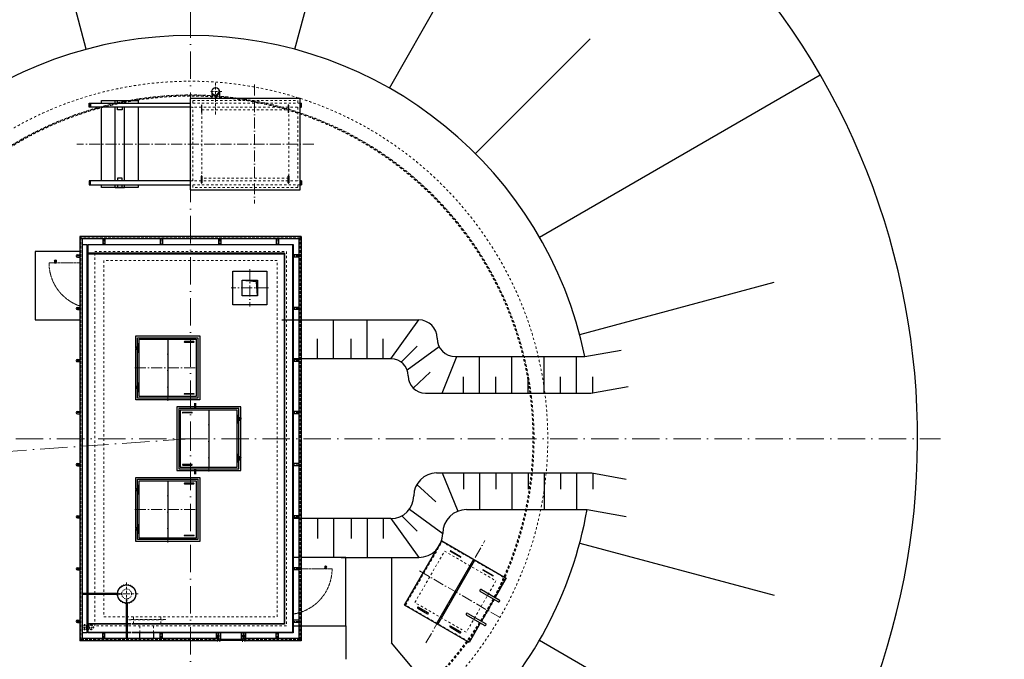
# Model space of a CAD drawing. Header units: millimetres. Extents: x 40256 to 138809, y -76860 to 38764.
# Tile 11 of 18: x 53684 to 75252, y 9423 to 23425. Entities that reach past the tile are written whole.
import ezdxf

# ---------------------------------------------------------------- set-up
doc = ezdxf.new("R2010")
doc.units = ezdxf.units.MM
for name, pattern in [('ACAD_ISO10W100', [18, 12, -3, 0, -3]), ('JIS_02_1.0', [2, 1, -1]), ('MITTE2', [28.575, 19.05, -3.175, 3.175, -3.175])]:
    doc.linetypes.add(name, pattern=pattern)
doc.layers.add('Bemaßung', color=7, linetype='Continuous', lineweight=9)
doc.layers.add('Beschriftung', color=7, linetype='Continuous', lineweight=9)
doc.dimstyles.new('DIN', dxfattribs={"dimtxt": 2.5, "dimasz": 2.5, "dimexe": 1.25, "dimexo": 0.625, "dimtad": 1, "dimtih": 1, "dimdec": 4, "dimdsep": 46, "dimlunit": 6, "dimtxsty": 'Standard', "dimcen": 2.5, "dimadec": 0, "dimazin": 0, "dimtfac": 1, "dimtdec": 4, "dimtmove": 0, "dimatfit": 3, "dimfxl": 0, "dimtvp": 1, "dimtolj": 1, "dimtzin": 0, "dimarcsym": 0})

# ---------------------------------------------------------------- blocks, each defined once
blk = doc.blocks.new('_Oblique')
at = {"color": 0, "linetype": 'ByBlock', "lineweight": -2}
blk.add_line((-0.5, -0.5), (0.5, 0.5), dxfattribs=at)
blk = doc.blocks.new('*D59')
at = {"layer": 'Bemaßung', "color": 0, "lineweight": -2, "transparency": 16777216}
for p, q in [((57426, 35253), (57426, 36448)), ((57426, 36323), (64926, 36323)), ((64926, 35253), (64926, 36448))]:
    blk.add_line(p, q, dxfattribs=at)
at = {"layer": 'DEFPOINTS', "color": 0, "transparency": 16777216}
for p in [(64926, 36323), (57426, 14253), (64926, 14253)]:
    blk.add_point(p, dxfattribs=at)
at = {"layer": 'Bemaßung', "color": 0, "lineweight": -2, "transparency": 16777216, "xscale": 500, "yscale": 500, "zscale": 500, "rotation": 180}
blk.add_blockref('_Oblique', (57426, 36323), dxfattribs=at)
at = {"layer": 'Bemaßung', "color": 0, "lineweight": -2, "transparency": 16777216, "xscale": 500, "yscale": 500, "zscale": 500}
blk.add_blockref('_Oblique', (64926, 36323), dxfattribs=at)
at = {"layer": 'Bemaßung', "color": 0, "transparency": 16777216, "insert": (61176, 36773), "char_height": 500, "attachment_point": 5}
blk.add_mtext('\\A1;d / 2', dxfattribs=at)
blk = doc.blocks.new('*D60')
at = {"layer": 'Bemaßung', "color": 0, "lineweight": -2, "transparency": 16777216}
for p, q in [((64926, 35253), (64926, 36448)), ((103447, 36323), (64926, 36323)), ((103447, 35253), (103447, 36448))]:
    blk.add_line(p, q, dxfattribs=at)
at = {"layer": 'DEFPOINTS', "color": 0, "transparency": 16777216}
for p in [(64926, 36323), (64926, 14253), (103447, 14253)]:
    blk.add_point(p, dxfattribs=at)
at = {"layer": 'Bemaßung', "color": 0, "lineweight": -2, "transparency": 16777216, "xscale": 500, "yscale": 500, "zscale": 500, "rotation": 180}
blk.add_blockref('_Oblique', (64926, 36323), dxfattribs=at)
at = {"layer": 'Bemaßung', "color": 0, "lineweight": -2, "transparency": 16777216, "xscale": 500, "yscale": 500, "zscale": 500}
blk.add_blockref('_Oblique', (103447, 36323), dxfattribs=at)
at = {"layer": 'Bemaßung', "color": 0, "transparency": 16777216, "char_height": 500, "attachment_point": 5}
for s, insert in [('\\A1;MINIMUM / TANK DIAMETER (d)', (84186, 36773)), ('\\A1;MINIMUM / TANKDURCHMESSER (d)', (84186, 35873))]:
    blk.add_mtext(s, dxfattribs=dict(at, insert=insert))

msp = doc.modelspace()

# ---------------------------------------------------------------- hatches: boundary and pattern name
msp.add_hatch(color=256).paths.add_polyline_path([(58896.17325, 17722.8526), (58556.17325, 17722.8526), (58868.82018, 17695.49954), (58896.17325, 17382.8526)])
at = {"layer": 'Beschriftung'}
for points in [[(57976.17325, 21768.7026), (57976.17325, 21782.29526, -0.1800703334), (57916.67021, 21793.34956, 0.1989123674)], [(57976.17325, 21768.7026, 0.4142135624), (58060.32325, 21852.8526), (58046.73058, 21852.8526, -0.316340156), (57976.17325, 21782.29526)], [(58046.73058, 21852.8526), (58060.32325, 21852.8526, 0.1989123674), (58035.67628, 21912.35563, -0.1800703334)]]:
    msp.add_hatch(color=256, dxfattribs=at).paths.add_polyline_path(points)

# ---------------------------------------------------------------- linework, layer by layer
at = {"linetype": 'ACAD_ISO10W100', "lineweight": 18, "ltscale": 50}
for p, q in [((57426.17325, -2174.21198), (57426.17325, 30679.91718)), ((57426.17325, 14517.64612), (57426.17325, 13988.05908)), ((40999.10867, 14252.8526), (73853.23783, 14252.8526)), ((57426.17325, 14252.8526), (47610.34061, 13566.46272))]:
    msp.add_line(p, q, dxfattribs=at)
for p, q in [((61786.94199, 21925.16131), (65296.3427, 28099.57853)), ((55142.09517, 22777.14802), (54223.02039, 26207.18181)), ((59710.25132, 22777.14802), (60629.32611, 26207.18181)), ((63666.39059, 20493.06994), (66177.3496, 23004.02896)), ((65068.84744, 18665.3526), (71219.41578, 22216.38489)), ((57892.02325, 21852.8526), (57892.02325, 21702.8526)), ((58060.32325, 21852.8526), (58060.32325, 21702.8526)), ((55206.17325, 21507.67124), (55206.17325, 21597.67124)), ((55206.17325, 21597.67124), (57416.17325, 21597.67124)), ((55216.17325, 21507.67124), (55216.17325, 21597.67124)), ((55776.17325, 21597.67124), (55776.17325, 21652.8526)), ((55776.17325, 21652.8526), (55976.17325, 21652.8526)), ((55976.17325, 21597.67124), (55976.17325, 21652.8526)), ((59826.17325, 21597.67124), (59856.17325, 21597.67124)), ((59846.17325, 21507.67124), (59846.17325, 21597.67124)), ((59856.17325, 21507.67124), (59856.17325, 21597.67124)), ((57416.17325, 21507.67124), (55206.17325, 21507.67124)), ((55776.17325, 19898.03396), (55776.17325, 21507.67124)), ((55976.17325, 19898.03396), (55976.17325, 21507.67124)), ((57665.17325, 21552.8526), (57665.17325, 21402.8526)), ((57677.17325, 21402.8526), (57677.17325, 21552.8526)), ((59565.17325, 21552.8526), (59565.17325, 21402.8526)), ((59577.17325, 21402.8526), (59577.17325, 21552.8526)), ((59856.17325, 21507.67124), (59826.17325, 21507.67124)), ((55206.17325, 19898.03396), (55206.17325, 19808.03396)), ((57416.17325, 19898.03396), (55206.17325, 19898.03396)), ((55216.17325, 19898.03396), (55216.17325, 19808.03396)), ((57665.17325, 19852.8526), (57665.17325, 20002.8526)), ((57677.17325, 20002.8526), (57677.17325, 19852.8526)), ((59565.17325, 19852.8526), (59565.17325, 20002.8526)), ((59577.17325, 20002.8526), (59577.17325, 19852.8526)), ((59856.17325, 19898.03396), (59826.17325, 19898.03396)), ((59846.17325, 19898.03396), (59846.17325, 19808.03396)), ((59856.17325, 19898.03396), (59856.17325, 19808.03396)), ((55206.17325, 19808.03396), (57416.17325, 19808.03396)), ((55776.17325, 19752.8526), (55776.17325, 19808.03396)), ((55776.17325, 19752.8526), (55976.17325, 19752.8526)), ((55976.17325, 19752.8526), (55976.17325, 19808.03396)), ((59826.17325, 19808.03396), (59856.17325, 19808.03396)), ((59850.32325, 18677.0026), (55002.02325, 18677.0026)), ((55002.02325, 18677.0026), (55002.02325, 9828.7026)), ((55050.32325, 18628.7026), (55002.02325, 18677.0026)), ((59802.02325, 18628.7026), (55050.32325, 18628.7026)), ((55050.32325, 18628.7026), (55050.32325, 9877.0026)), ((55502.02325, 18628.7026), (55502.02325, 18502.8526)), ((55550.32325, 18628.7026), (55550.32325, 18502.8526)), ((56762.02325, 18628.7026), (56762.02325, 18502.8526)), ((56810.32325, 18628.7026), (56810.32325, 18502.8526)), ((58042.02325, 18628.7026), (58042.02325, 18502.8526)), ((58090.32325, 18628.7026), (58090.32325, 18502.8526)), ((59302.02325, 18628.7026), (59302.02325, 18502.8526)), ((59350.32325, 18628.7026), (59350.32325, 18502.8526)), ((59802.02325, 18628.7026), (59850.32325, 18677.0026)), ((59802.02325, 18628.7026), (59802.02325, 9877.0026)), ((59850.32325, 18677.0026), (59850.32325, 9828.7026)), ((55002.02325, 18352.8526), (54026.17325, 18352.8526)), ((54026.17325, 18352.8526), (54026.17325, 16852.8526)), ((55154.7091, 18352.8526), (55176.17325, 18352.8526)), ((55176.17325, 18502.8526), (55176.17325, 10865.3526)), ((55176.17325, 18502.8526), (59676.17325, 18502.8526)), ((59666.17325, 18492.8526), (55176.17325, 18492.8526)), ((59666.17325, 10012.8526), (59666.17325, 18492.8526)), ((59676.17325, 18502.8526), (59676.17325, 10002.8526)), ((54948.05635, 18277.0026), (55002.02325, 18277.0026)), ((54948.05635, 18228.7026), (55002.02325, 18228.7026)), ((55154.7091, 18277.0026), (55176.17325, 18277.0026)), ((55154.7091, 18228.7026), (55176.17325, 18228.7026)), ((59486.17325, 18312.8526), (55176.17325, 18312.8526)), ((55176.17325, 18302.8526), (59476.17325, 18302.8526)), ((59476.17325, 18302.8526), (59486.17325, 18312.8526)), ((59476.17325, 18302.8526), (59476.17325, 10202.8526)), ((59486.17325, 18312.8526), (59486.17325, 10192.8526)), ((59802.02325, 18277.0026), (59675.05527, 18277.0026)), ((59802.02325, 18228.7026), (59675.05527, 18228.7026)), ((58556.17325, 17722.8526), (58868.82018, 17695.49954)), ((58896.17325, 17382.8526), (58868.82018, 17695.49954)), ((65950.46866, 16536.93067), (70212.78318, 17679.0144)), ((54948.05635, 17127.0026), (55002.02325, 17127.0026)), ((54948.05635, 17078.7026), (55002.02325, 17078.7026)), ((55154.7091, 17127.0026), (55176.17325, 17127.0026)), ((55154.7091, 17078.7026), (55176.17325, 17078.7026)), ((59802.02325, 17127.0026), (59675.05527, 17127.0026)), ((59802.02325, 17078.7026), (59675.05527, 17078.7026)), ((54026.17325, 16852.8526), (55002.02325, 16852.8526)), ((55154.7091, 16852.8526), (55176.17325, 16852.8526)), ((59426.17325, 16852.8526), (62426.17325, 16852.8526)), ((60557.56158, 16002.8526), (60557.56158, 16852.8526)), ((61295.15455, 16002.8526), (61295.15455, 16852.8526)), ((61817.25087, 16002.8526), (62426.17325, 16852.8526)), ((56926.17325, 16427.8526), (56926.17325, 15177.8526)), ((60203.71622, 16002.8526), (60203.71622, 16440.19666)), ((60941.30918, 16002.8526), (60941.30918, 16440.19666)), ((61648.99992, 16002.8526), (61648.99992, 16440.19666)), ((56226.17325, 16257.8526), (56226.17325, 16247.8526)), ((56296.17325, 16257.8526), (56226.17325, 16257.8526)), ((56226.17325, 16247.8526), (56296.17325, 16247.8526)), ((56226.17325, 16237.8526), (56226.17325, 16227.8526)), ((56301.17325, 16237.8526), (56226.17325, 16237.8526)), ((56226.17325, 16227.8526), (56301.17325, 16227.8526)), ((56226.17325, 16207.8526), (56226.17325, 16217.8526)), ((56226.17325, 16217.8526), (56296.17325, 16217.8526)), ((56296.17325, 16207.8526), (56226.17325, 16207.8526)), ((56236.17325, 16247.8526), (56236.17325, 16257.8526)), ((56236.17325, 16237.8526), (56236.17325, 16227.8526)), ((56236.17325, 16217.8526), (56236.17325, 16207.8526)), ((56247.67325, 16262.8526), (56247.67325, 16257.8526)), ((56274.67325, 16262.8526), (56247.67325, 16262.8526)), ((56247.67325, 16247.8526), (56247.67325, 16237.8526)), ((56247.67325, 16227.8526), (56247.67325, 16217.8526)), ((56247.67325, 16207.8526), (56247.67325, 16202.8526)), ((56247.67325, 16202.8526), (56274.67325, 16202.8526)), ((56274.67325, 16257.8526), (56274.67325, 16262.8526)), ((56274.67325, 16237.8526), (56274.67325, 16247.8526)), ((56274.67325, 16217.8526), (56274.67325, 16227.8526)), ((56274.67325, 16202.8526), (56274.67325, 16207.8526)), ((56286.17325, 16317.8526), (56276.17325, 16317.8526)), ((56286.17325, 16247.8526), (56286.17325, 16257.8526)), ((56286.17325, 16227.8526), (56286.17325, 16237.8526)), ((56286.17325, 16217.8526), (56286.17325, 16207.8526)), ((56296.17325, 16257.8526), (56296.17325, 16247.8526)), ((56296.17325, 16237.8526), (56296.17325, 16227.8526)), ((56296.17325, 16207.8526), (56296.17325, 16217.8526)), ((57496.17325, 16380.8526), (57296.17325, 16380.8526)), ((57296.17325, 16364.8526), (57496.17325, 16364.8526)), ((62041.79397, 15929.74641), (62392.59486, 16277.96577)), ((62170.55421, 15760.82851), (62870.7141, 16270.57807)), ((66066.32438, 16049.63121), (66858.61433, 16189.33331)), ((54948.05635, 15987.0026), (55002.02325, 15987.0026)), ((55154.7091, 15987.0026), (55176.17325, 15987.0026)), ((56286.17325, 16147.8526), (56276.17325, 16147.8526)), ((59802.02325, 15987.0026), (59675.05527, 15987.0026)), ((59802.02325, 16002.8526), (59676.17325, 16002.8526)), ((61818.81274, 16002.8526), (59850.32325, 16002.8526)), ((62939.76219, 15249.63121), (63262.90608, 16049.63121)), ((63229.39463, 16049.63121), (66066.32438, 16049.63121)), ((63756.74905, 15249.63121), (63756.74905, 16049.63121)), ((64465.37806, 15249.63121), (64465.37806, 16049.63121)), ((65174.00706, 15249.63121), (65174.00706, 16049.63121)), ((65882.63607, 15249.63121), (65882.63607, 16049.63121)), ((54948.05635, 15938.7026), (55002.02325, 15938.7026)), ((55154.7091, 15938.7026), (55176.17325, 15938.7026)), ((59802.02325, 15938.7026), (59675.05527, 15938.7026)), ((62305.73015, 15359.93793), (62674.36078, 15705.24586)), ((63402.43454, 15249.63121), (63402.43454, 15604.75795)), ((64111.06355, 15249.63121), (64111.06355, 15604.75795)), ((64819.69256, 15249.63121), (64819.69256, 15604.75795)), ((65528.32157, 15249.63121), (65528.32157, 15604.75795)), ((66236.95058, 15249.63121), (66236.95058, 15604.75795)), ((56226.17325, 15397.8526), (56226.17325, 15387.8526)), ((56296.17325, 15397.8526), (56226.17325, 15397.8526)), ((56226.17325, 15387.8526), (56296.17325, 15387.8526)), ((56226.17325, 15367.8526), (56226.17325, 15377.8526)), ((56226.17325, 15377.8526), (56301.17325, 15377.8526)), ((56301.17325, 15367.8526), (56226.17325, 15367.8526)), ((56226.17325, 15347.8526), (56226.17325, 15357.8526)), ((56226.17325, 15357.8526), (56296.17325, 15357.8526)), ((56296.17325, 15347.8526), (56226.17325, 15347.8526)), ((56236.17325, 15387.8526), (56236.17325, 15397.8526)), ((56236.17325, 15367.8526), (56236.17325, 15377.8526)), ((56236.17325, 15357.8526), (56236.17325, 15347.8526)), ((56247.67325, 15397.8526), (56247.67325, 15402.8526)), ((56247.67325, 15402.8526), (56274.67325, 15402.8526)), ((56247.67325, 15377.8526), (56247.67325, 15387.8526)), ((56247.67325, 15357.8526), (56247.67325, 15367.8526)), ((56247.67325, 15342.8526), (56247.67325, 15347.8526)), ((56274.67325, 15342.8526), (56247.67325, 15342.8526)), ((56274.67325, 15402.8526), (56274.67325, 15397.8526)), ((56274.67325, 15387.8526), (56274.67325, 15377.8526)), ((56274.67325, 15367.8526), (56274.67325, 15357.8526)), ((56274.67325, 15347.8526), (56274.67325, 15342.8526)), ((56286.17325, 15457.8526), (56276.17325, 15457.8526)), ((56286.17325, 15387.8526), (56286.17325, 15397.8526)), ((56286.17325, 15377.8526), (56286.17325, 15367.8526)), ((56286.17325, 15357.8526), (56286.17325, 15347.8526)), ((56296.17325, 15397.8526), (56296.17325, 15387.8526)), ((56296.17325, 15367.8526), (56296.17325, 15377.8526)), ((56296.17325, 15347.8526), (56296.17325, 15357.8526)), ((66194.69977, 15249.63121), (67016.04407, 15394.45637)), ((56286.17325, 15287.8526), (56276.17325, 15287.8526)), ((57296.17325, 15240.8526), (57496.17325, 15240.8526)), ((57496.17325, 15224.8526), (57296.17325, 15224.8526)), ((62572.03413, 15249.63121), (66194.69977, 15249.63121)), ((54948.05635, 14847.0026), (55002.02325, 14847.0026)), ((54948.05635, 14798.7026), (55002.02325, 14798.7026)), ((55154.7091, 14847.0026), (55176.17325, 14847.0026)), ((55154.7091, 14798.7026), (55176.17325, 14798.7026)), ((57256.17325, 14830.8526), (57456.17325, 14830.8526)), ((57456.17325, 14814.8526), (57256.17325, 14814.8526)), ((57826.17325, 14877.8526), (57826.17325, 13627.8526)), ((58451.17325, 14687.8526), (58526.17325, 14687.8526)), ((58526.17325, 14677.8526), (58451.17325, 14677.8526)), ((58456.17325, 14707.8526), (58526.17325, 14707.8526)), ((58456.17325, 14707.8526), (58456.17325, 14697.8526)), ((58526.17325, 14697.8526), (58456.17325, 14697.8526)), ((58456.17325, 14687.8526), (58456.17325, 14677.8526)), ((58526.17325, 14667.8526), (58456.17325, 14667.8526)), ((58456.17325, 14657.8526), (58456.17325, 14667.8526)), ((58466.17325, 14767.8526), (58476.17325, 14767.8526)), ((58466.17325, 14697.8526), (58466.17325, 14707.8526)), ((58466.17325, 14677.8526), (58466.17325, 14687.8526)), ((58466.17325, 14667.8526), (58466.17325, 14657.8526)), ((58477.67325, 14707.8526), (58477.67325, 14712.8526)), ((58477.67325, 14712.8526), (58504.67325, 14712.8526)), ((58477.67325, 14687.8526), (58477.67325, 14697.8526)), ((58477.67325, 14667.8526), (58477.67325, 14677.8526)), ((58504.67325, 14712.8526), (58504.67325, 14707.8526)), ((58504.67325, 14697.8526), (58504.67325, 14687.8526)), ((58504.67325, 14677.8526), (58504.67325, 14667.8526)), ((58516.17325, 14697.8526), (58516.17325, 14707.8526)), ((58516.17325, 14687.8526), (58516.17325, 14677.8526)), ((58516.17325, 14667.8526), (58516.17325, 14657.8526)), ((58526.17325, 14707.8526), (58526.17325, 14697.8526)), ((58526.17325, 14687.8526), (58526.17325, 14677.8526)), ((58526.17325, 14657.8526), (58526.17325, 14667.8526)), ((59802.02325, 14847.0026), (59675.05527, 14847.0026)), ((59802.02325, 14798.7026), (59675.05527, 14798.7026)), ((58456.17325, 14657.8526), (58526.17325, 14657.8526)), ((58466.17325, 14597.8526), (58476.17325, 14597.8526)), ((58477.67325, 14652.8526), (58477.67325, 14657.8526)), ((58504.67325, 14652.8526), (58477.67325, 14652.8526)), ((58504.67325, 14657.8526), (58504.67325, 14652.8526)), ((58526.17325, 13827.8526), (58451.17325, 13827.8526)), ((58451.17325, 13817.8526), (58526.17325, 13817.8526)), ((58456.17325, 13847.8526), (58526.17325, 13847.8526)), ((58456.17325, 13847.8526), (58456.17325, 13837.8526)), ((58526.17325, 13837.8526), (58456.17325, 13837.8526)), ((58456.17325, 13817.8526), (58456.17325, 13827.8526)), ((58526.17325, 13807.8526), (58456.17325, 13807.8526)), ((58456.17325, 13797.8526), (58456.17325, 13807.8526)), ((58466.17325, 13907.8526), (58476.17325, 13907.8526)), ((58466.17325, 13837.8526), (58466.17325, 13847.8526)), ((58466.17325, 13827.8526), (58466.17325, 13817.8526)), ((58466.17325, 13807.8526), (58466.17325, 13797.8526)), ((58504.67325, 13852.8526), (58477.67325, 13852.8526)), ((58477.67325, 13852.8526), (58477.67325, 13847.8526)), ((58477.67325, 13837.8526), (58477.67325, 13827.8526)), ((58477.67325, 13817.8526), (58477.67325, 13807.8526)), ((58504.67325, 13847.8526), (58504.67325, 13852.8526)), ((58504.67325, 13827.8526), (58504.67325, 13837.8526)), ((58504.67325, 13807.8526), (58504.67325, 13817.8526)), ((58516.17325, 13837.8526), (58516.17325, 13847.8526)), ((58516.17325, 13817.8526), (58516.17325, 13827.8526)), ((58516.17325, 13807.8526), (58516.17325, 13797.8526)), ((58526.17325, 13847.8526), (58526.17325, 13837.8526)), ((58526.17325, 13817.8526), (58526.17325, 13827.8526)), ((58526.17325, 13797.8526), (58526.17325, 13807.8526)), ((54948.05635, 13707.0026), (55002.02325, 13707.0026)), ((54948.05635, 13658.7026), (55002.02325, 13658.7026)), ((55154.7091, 13707.0026), (55176.17325, 13707.0026)), ((55154.7091, 13658.7026), (55176.17325, 13658.7026)), ((57456.17325, 13690.8526), (57256.17325, 13690.8526)), ((57256.17325, 13674.8526), (57456.17325, 13674.8526)), ((58456.17325, 13797.8526), (58526.17325, 13797.8526)), ((58466.17325, 13737.8526), (58476.17325, 13737.8526)), ((58477.67325, 13797.8526), (58477.67325, 13792.8526)), ((58477.67325, 13792.8526), (58504.67325, 13792.8526)), ((58504.67325, 13792.8526), (58504.67325, 13797.8526)), ((59802.02325, 13707.0026), (59675.05527, 13707.0026)), ((59802.02325, 13658.7026), (59675.05527, 13658.7026)), ((62815.74218, 13501.34391), (66219.11699, 13501.34391)), ((62939.76219, 13501.34391), (63278.31895, 12663.18663)), ((63402.43454, 13501.34391), (63402.43454, 13146.21717)), ((63756.74905, 13501.34391), (63756.74905, 12701.34391)), ((64111.06355, 13501.34391), (64111.06355, 13146.21717)), ((64465.37806, 13501.34391), (64465.37806, 12701.34391)), ((64819.69256, 13501.34391), (64819.69256, 13146.21717)), ((65174.00706, 13501.34391), (65174.00706, 12701.34391)), ((65528.32157, 13501.34391), (65528.32157, 13146.21717)), ((65882.63607, 13501.34391), (65882.63607, 12701.34391)), ((66219.11699, 13501.34391), (66971.17294, 13368.73615)), ((66236.95058, 13501.34391), (66236.95058, 13146.21717)), ((56226.17325, 13157.8526), (56226.17325, 13147.8526)), ((56296.17325, 13157.8526), (56226.17325, 13157.8526)), ((56236.17325, 13147.8526), (56236.17325, 13157.8526)), ((56247.67325, 13162.8526), (56247.67325, 13157.8526)), ((56274.67325, 13162.8526), (56247.67325, 13162.8526)), ((56274.67325, 13157.8526), (56274.67325, 13162.8526)), ((56286.17325, 13217.8526), (56276.17325, 13217.8526)), ((56286.17325, 13147.8526), (56286.17325, 13157.8526)), ((56296.17325, 13157.8526), (56296.17325, 13147.8526)), ((56926.17325, 13327.8526), (56926.17325, 12077.8526)), ((57496.17325, 13280.8526), (57296.17325, 13280.8526)), ((57296.17325, 13264.8526), (57496.17325, 13264.8526)), ((62382.75629, 13250.63284), (62797.89107, 12872.314)), ((56226.17325, 13147.8526), (56296.17325, 13147.8526)), ((56226.17325, 13137.8526), (56226.17325, 13127.8526)), ((56301.17325, 13137.8526), (56226.17325, 13137.8526)), ((56226.17325, 13127.8526), (56301.17325, 13127.8526)), ((56226.17325, 13107.8526), (56226.17325, 13117.8526)), ((56226.17325, 13117.8526), (56296.17325, 13117.8526)), ((56296.17325, 13107.8526), (56226.17325, 13107.8526)), ((56236.17325, 13137.8526), (56236.17325, 13127.8526)), ((56236.17325, 13117.8526), (56236.17325, 13107.8526)), ((56247.67325, 13147.8526), (56247.67325, 13137.8526)), ((56247.67325, 13127.8526), (56247.67325, 13117.8526)), ((56247.67325, 13107.8526), (56247.67325, 13102.8526)), ((56247.67325, 13102.8526), (56274.67325, 13102.8526)), ((56274.67325, 13137.8526), (56274.67325, 13147.8526)), ((56274.67325, 13117.8526), (56274.67325, 13127.8526)), ((56274.67325, 13102.8526), (56274.67325, 13107.8526)), ((56286.17325, 13047.8526), (56276.17325, 13047.8526)), ((56286.17325, 13127.8526), (56286.17325, 13137.8526)), ((56286.17325, 13117.8526), (56286.17325, 13107.8526)), ((56296.17325, 13137.8526), (56296.17325, 13127.8526)), ((56296.17325, 13107.8526), (56296.17325, 13117.8526)), ((54948.05635, 12567.0026), (55002.02325, 12567.0026)), ((54948.05635, 12518.7026), (55002.02325, 12518.7026)), ((55154.7091, 12567.0026), (55176.17325, 12567.0026)), ((55154.7091, 12518.7026), (55176.17325, 12518.7026)), ((59802.02325, 12567.0026), (59675.05527, 12567.0026)), ((59802.02325, 12518.7026), (59675.05527, 12518.7026)), ((62054.83855, 12563.0102), (62392.59486, 12227.73943)), ((62220.86007, 12708.25164), (62950.4189, 12177.09825)), ((63474.66456, 12701.34391), (66113.71869, 12701.34391)), ((66113.71869, 12701.34391), (66971.17294, 12550.15159)), ((56226.17325, 12297.8526), (56226.17325, 12287.8526)), ((56296.17325, 12297.8526), (56226.17325, 12297.8526)), ((56236.17325, 12287.8526), (56236.17325, 12297.8526)), ((56247.67325, 12297.8526), (56247.67325, 12302.8526)), ((56247.67325, 12302.8526), (56274.67325, 12302.8526)), ((56274.67325, 12302.8526), (56274.67325, 12297.8526)), ((56286.17325, 12357.8526), (56276.17325, 12357.8526)), ((56286.17325, 12287.8526), (56286.17325, 12297.8526)), ((56296.17325, 12297.8526), (56296.17325, 12287.8526)), ((59802.02325, 12502.8526), (59676.17325, 12502.8526)), ((61817.25087, 12502.8526), (59850.32325, 12502.8526)), ((60203.71622, 12502.8526), (60203.71622, 12065.50854)), ((60557.56158, 12502.8526), (60557.56158, 11652.8526)), ((60941.30918, 12502.8526), (60941.30918, 12065.50854)), ((61295.15455, 12502.8526), (61295.15455, 11652.8526)), ((61648.99992, 12502.8526), (61648.99992, 12065.50854)), ((61817.25087, 12502.8526), (62426.17325, 11652.8526)), ((56226.17325, 12287.8526), (56296.17325, 12287.8526)), ((56226.17325, 12267.8526), (56226.17325, 12277.8526)), ((56226.17325, 12277.8526), (56301.17325, 12277.8526)), ((56301.17325, 12267.8526), (56226.17325, 12267.8526)), ((56226.17325, 12247.8526), (56226.17325, 12257.8526)), ((56226.17325, 12257.8526), (56296.17325, 12257.8526)), ((56296.17325, 12247.8526), (56226.17325, 12247.8526)), ((56236.17325, 12267.8526), (56236.17325, 12277.8526)), ((56236.17325, 12257.8526), (56236.17325, 12247.8526)), ((56247.67325, 12277.8526), (56247.67325, 12287.8526)), ((56247.67325, 12257.8526), (56247.67325, 12267.8526)), ((56247.67325, 12242.8526), (56247.67325, 12247.8526)), ((56274.67325, 12242.8526), (56247.67325, 12242.8526)), ((56274.67325, 12287.8526), (56274.67325, 12277.8526)), ((56274.67325, 12267.8526), (56274.67325, 12257.8526)), ((56274.67325, 12247.8526), (56274.67325, 12242.8526)), ((56286.17325, 12187.8526), (56276.17325, 12187.8526)), ((56286.17325, 12277.8526), (56286.17325, 12267.8526)), ((56286.17325, 12257.8526), (56286.17325, 12247.8526)), ((56296.17325, 12267.8526), (56296.17325, 12277.8526)), ((56296.17325, 12247.8526), (56296.17325, 12257.8526)), ((57296.17325, 12140.8526), (57496.17325, 12140.8526)), ((57496.17325, 12124.8526), (57296.17325, 12124.8526)), ((62115.23275, 10604.5419), (62930.23275, 12016.1633)), ((62930.23275, 12016.1633), (64341.85416, 11201.1633)), ((65950.46866, 11968.77453), (70212.78318, 10826.69079)), ((59802.02325, 11652.8526), (59676.17325, 11652.8526)), ((60826.17325, 11652.8526), (59850.32325, 11652.8526)), ((60726.17325, 11652.8526), (62426.17325, 11652.8526)), ((60826.17325, 10152.8526), (60826.17325, 11652.8526)), ((61826.17325, 11652.8526), (61826.17325, 9786.99871)), ((63336.22621, 11659.36461), (63119.71986, 11784.36461)), ((63125.71986, 11794.75692), (63342.22621, 11669.75692)), ((62816.28031, 10199.7919), (63631.28031, 11611.4133)), ((62842.26107, 10184.7919), (63657.26107, 11596.4133)), ((54948.05635, 11427.0026), (55002.02325, 11427.0026)), ((54948.05635, 11378.7026), (55002.02325, 11378.7026)), ((55154.7091, 11427.0026), (55176.17325, 11427.0026)), ((55154.7091, 11378.7026), (55176.17325, 11378.7026)), ((59802.02325, 11427.0026), (59675.05527, 11427.0026)), ((59802.02325, 11378.7026), (59675.05527, 11378.7026)), ((64046.36704, 11249.36461), (63829.86069, 11374.36461)), ((63835.86069, 11384.75692), (64052.36704, 11259.75692)), ((64341.85416, 11201.1633), (64096.42916, 10776.07473)), ((55826.56425, 10865.3526), (55050.084, 10865.3526)), ((55826.56425, 10840.3526), (55050.084, 10840.3526)), ((55176.17325, 10840.3526), (55176.17325, 10002.8526)), ((64163.21182, 10681.74571), (63773.50039, 10906.74571)), ((63797.65039, 10948.57473), (64187.36182, 10723.57473)), ((56015.03116, 10653.16321), (56015.03116, 9877.0026)), ((56040.03116, 10653.33328), (56040.03116, 9877.0026)), ((63526.85416, 9789.5419), (62115.23275, 10604.5419)), ((64072.27916, 10734.24571), (63796.42916, 10256.45949)), ((60826.17325, 10152.8526), (60826.17325, 10536.87044)), ((62401.71986, 10540.75213), (62618.22621, 10415.75213)), ((62630.22621, 10436.53674), (62413.71986, 10561.53674)), ((63863.21182, 10162.13046), (63473.50039, 10387.13046)), ((63497.65039, 10428.95949), (63887.36182, 10203.95949)), ((54948.05635, 10277.0026), (55002.02325, 10277.0026)), ((54948.05635, 10228.7026), (55002.02325, 10228.7026)), ((55154.7091, 10277.0026), (55176.17325, 10277.0026)), ((55154.7091, 10228.7026), (55176.17325, 10228.7026)), ((55154.7091, 10176.24955), (55176.17325, 10176.24955)), ((56115.03116, 10202.8526), (55176.17325, 10202.8526)), ((56115.03116, 10192.8526), (55176.17325, 10192.8526)), ((59476.17325, 10202.8526), (56140.03116, 10202.8526)), ((59486.17325, 10192.8526), (56140.03116, 10192.8526)), ((59476.17325, 10202.8526), (59486.17325, 10192.8526)), ((59802.02325, 10277.0026), (59675.05527, 10277.0026)), ((59802.02325, 10228.7026), (59675.05527, 10228.7026)), ((59676.17325, 10152.8526), (59802.02325, 10152.8526)), ((59850.32325, 10152.8526), (60826.17325, 10152.8526)), ((60826.17325, 10152.8526), (60826.17325, 9423.02847)), ((63340.36704, 10026.53674), (63123.86069, 10151.53674)), ((63772.27916, 10214.63046), (63526.85416, 9789.5419)), ((55154.7091, 10076.24955), (55176.17325, 10076.24955)), ((56115.03116, 10012.8526), (55176.17325, 10012.8526)), ((56115.03116, 10002.8526), (55176.17325, 10002.8526)), ((55502.02325, 9877.0026), (55502.02325, 10002.8526)), ((55550.32325, 9877.0026), (55550.32325, 10002.8526)), ((59666.17325, 10012.8526), (56140.03116, 10012.8526)), ((59676.17325, 10002.8526), (56140.03116, 10002.8526)), ((56762.02325, 9877.0026), (56762.02325, 10002.8526)), ((56810.32325, 9877.0026), (56810.32325, 10002.8526)), ((57992.02325, 9877.0026), (57992.02325, 10003.21011)), ((58040.32325, 9853.21011), (58040.32325, 10003.21011)), ((58042.02325, 9852.8526), (58042.02325, 10002.8526)), ((58090.32325, 9852.8526), (58090.32325, 10002.8526)), ((58542.02325, 9852.8526), (58542.02325, 10002.8526)), ((58590.32325, 9852.8526), (58590.32325, 10002.8526)), ((58592.02325, 9853.21011), (58592.02325, 10003.21011)), ((58640.32325, 9877.0026), (58640.32325, 10003.21011)), ((59302.02325, 9877.0026), (59302.02325, 10002.8526)), ((59350.32325, 9877.0026), (59350.32325, 10002.8526)), ((59676.17325, 10002.8526), (59666.17325, 10012.8526)), ((63111.86069, 10130.75213), (63328.36704, 10005.75213)), ((55050.32325, 9877.0026), (55002.02325, 9828.7026)), ((58016.17325, 9828.7026), (55002.02325, 9828.7026)), ((58016.17334, 9877.0026), (55050.32325, 9877.0026)), ((58086.00405, 9838.71046), (58546.34245, 9838.71046)), ((58090.32325, 9866.99473), (58542.02325, 9866.99473)), ((58090.32325, 9852.8526), (58542.02325, 9852.8526)), ((59802.02325, 9877.0026), (58616.17325, 9877.0026)), ((59850.32325, 9828.7026), (58616.17325, 9828.7026)), ((59802.02325, 9877.0026), (59850.32325, 9828.7026)), ((62828.72984, 8592.19828), (61826.17325, 9786.99871)), ((65068.84744, 9840.3526), (71219.41578, 6289.32031))]:
    msp.add_line(p, q)
at = {"linetype": 'ACAD_ISO10W100', "lineweight": 18, "ltscale": 5}
for p, q in [((57976.17325, 21352.8526), (57976.17325, 22052.8526)), ((58110.32325, 21852.8526), (57842.02325, 21852.8526)), ((59826.17325, 18652.8526), (55026.17325, 18652.8526)), ((55026.17325, 9852.8526), (55026.17325, 18652.8526)), ((55526.17325, 18628.7026), (55526.17325, 18502.8526)), ((56786.17325, 18628.7026), (56786.17325, 18502.8526)), ((58066.17325, 18628.7026), (58066.17325, 18502.8526)), ((59326.17325, 18628.7026), (59326.17325, 18502.8526)), ((59826.17325, 9852.8526), (59826.17325, 18652.8526)), ((55002.02325, 18252.8526), (54911.50783, 18252.8526)), ((55154.7091, 18252.8526), (55176.17325, 18252.8526)), ((59802.02325, 18252.8526), (59675.05527, 18252.8526)), ((55002.02325, 17102.8526), (54911.50783, 17102.8526)), ((55154.7091, 17102.8526), (55176.17325, 17102.8526)), ((59802.02325, 17102.8526), (59675.05527, 17102.8526)), ((55002.02325, 15962.8526), (54911.50783, 15962.8526)), ((55154.7091, 15962.8526), (55176.17325, 15962.8526)), ((59802.02325, 15962.8526), (59675.05527, 15962.8526)), ((55002.02325, 14822.8526), (54911.50783, 14822.8526)), ((55154.7091, 14822.8526), (55176.17325, 14822.8526)), ((59802.02325, 14822.8526), (59675.05527, 14822.8526)), ((55002.02325, 13682.8526), (54911.50783, 13682.8526)), ((55154.7091, 13682.8526), (55176.17325, 13682.8526)), ((59802.02325, 13682.8526), (59675.05527, 13682.8526)), ((55002.02325, 12542.8526), (54911.50783, 12542.8526)), ((55154.7091, 12542.8526), (55176.17325, 12542.8526)), ((59802.02325, 12542.8526), (59675.05527, 12542.8526)), ((55002.02325, 11402.8526), (54911.50783, 11402.8526)), ((55154.7091, 11402.8526), (55176.17325, 11402.8526)), ((59802.02325, 11402.8526), (59675.05527, 11402.8526)), ((56026.17325, 11102.8526), (56026.17325, 9877.0026)), ((56276.17325, 10852.8526), (55050.084, 10852.8526)), ((55002.02325, 10252.8526), (54911.50783, 10252.8526)), ((55154.7091, 10252.8526), (55176.17325, 10252.8526)), ((59802.02325, 10252.8526), (59675.05527, 10252.8526)), ((55526.17325, 9877.0026), (55526.17325, 10002.8526)), ((56786.17325, 9877.0026), (56786.17325, 10002.8526)), ((58016.17325, 9809.06011), (58016.17325, 10003.21011)), ((58066.17325, 9808.7026), (58066.17325, 10002.8526)), ((58566.17325, 9808.7026), (58566.17325, 10002.8526)), ((58616.17325, 9809.06011), (58616.17325, 10003.21011)), ((59326.17325, 9877.0026), (59326.17325, 10002.8526)), ((55026.17325, 9852.8526), (58042.02325, 9852.8526)), ((58090.32325, 9852.8526), (58110.32325, 9852.8526)), ((58522.02325, 9852.8526), (58542.02325, 9852.8526)), ((58590.32325, 9852.8526), (59826.17325, 9852.8526))]:
    msp.add_line(p, q, dxfattribs=at)
at = {"linetype": 'ACAD_ISO10W100', "lineweight": 18, "ltscale": 20}
for p, q in [((58826.17325, 22002.8526), (58826.17325, 19402.8526)), ((60126.17325, 20702.8526), (54936.17325, 20702.8526)), ((58726.17325, 17962.8526), (58726.17325, 17142.8526)), ((59136.17325, 17552.8526), (58316.17325, 17552.8526)), ((56926.17325, 15082.8526), (56926.17325, 16522.8526)), ((56206.17325, 15802.8526), (57646.17325, 15802.8526)), ((57826.17325, 13532.8526), (57826.17325, 14972.8526)), ((56926.17325, 11982.8526), (56926.17325, 13422.8526)), ((56206.17325, 12702.8526), (57646.17325, 12702.8526)), ((62581.63497, 9782.37424), (63875.45194, 12023.33096)), ((62442.28176, 11356.801), (64194.16178, 10345.3526))]:
    msp.add_line(p, q, dxfattribs=at)
at = {"linetype": 'JIS_02_1.0', "lineweight": 18, "ltscale": 50}
for p, q in [((59826.17325, 21597.67124), (57416.17325, 21597.67124)), ((57476.17325, 21652.8526), (59776.17325, 21652.8526)), ((57476.17325, 21597.67124), (57476.17325, 21652.8526)), ((59776.17325, 21652.8526), (59776.17325, 21597.67124)), ((57416.17325, 21507.67124), (59826.17325, 21507.67124)), ((57476.17325, 19898.03396), (57476.17325, 21507.67124)), ((57676.17325, 21452.8526), (59576.17325, 21452.8526)), ((57676.17325, 19952.8526), (57676.17325, 21452.8526)), ((59576.17325, 21452.8526), (59576.17325, 19952.8526)), ((59776.17325, 21507.67124), (59776.17325, 19898.03396)), ((57416.17325, 19898.03396), (59826.17325, 19898.03396)), ((59576.17325, 19952.8526), (57676.17325, 19952.8526)), ((59826.17325, 19808.03396), (57416.17325, 19808.03396)), ((57476.17325, 19752.8526), (57476.17325, 19808.03396)), ((59776.17325, 19752.8526), (57476.17325, 19752.8526)), ((59776.17325, 19808.03396), (59776.17325, 19752.8526)), ((55326.17325, 10865.3526), (55326.17325, 18352.8526)), ((55326.17325, 18352.8526), (59526.17325, 18352.8526)), ((59526.17325, 18352.8526), (59526.17325, 10152.8526)), ((62135.72313, 10610.03228), (62935.72313, 11995.67292)), ((62935.72313, 11995.67292), (64321.36378, 11195.67292)), ((62340.62694, 10664.93609), (62990.62694, 11790.76911)), ((62990.62694, 11790.76911), (64116.45996, 11140.76911)), ((64116.45996, 11140.76911), (63466.45996, 10014.93609)), ((64321.36378, 11195.67292), (64083.43878, 10783.57473)), ((55326.17325, 10152.8526), (55326.17325, 10840.3526)), ((63521.36378, 9810.03228), (62135.72313, 10610.03228)), ((63466.45996, 10014.93609), (62340.62694, 10664.93609)), ((64059.28878, 10741.74571), (63783.43878, 10263.95949)), ((56115.03116, 10152.8526), (55326.17325, 10152.8526)), ((59526.17325, 10152.8526), (56140.03116, 10152.8526)), ((56176.17325, 10352.8526), (56176.17325, 10152.8526)), ((56318.36787, 10002.8526), (56318.36787, 10152.8526)), ((56618.36787, 10002.8526), (56618.36787, 10152.8526)), ((56776.17325, 10352.8526), (56776.17325, 10152.8526)), ((63759.28878, 10222.13046), (63521.36378, 9810.03228))]:
    msp.add_line(p, q, dxfattribs=at)
at = {"linetype": 'MITTE2', "lineweight": 9, "ltscale": 3}
for p, q in [((55002.02325, 18102.8526), (54326.17325, 18102.8526)), ((55154.7091, 18102.8526), (55176.17325, 18102.8526)), ((59850.32325, 11402.8526), (60526.17325, 11402.8526))]:
    msp.add_line(p, q, dxfattribs=at)
at = {"linetype": 'ACAD_ISO10W100', "lineweight": 50, "ltscale": 50}
for p, q in [((57527.65135, 15027.8526), (57527.65135, 14925.3526)), ((57527.65135, 13477.8526), (57527.65135, 13580.3526))]:
    msp.add_line(p, q, dxfattribs=at)
at = {"linetype": 'JIS_02_1.0', "lineweight": 18, "ltscale": 20}
for p, q in [((55826.56425, 10865.3526), (55919.85555, 10865.3526)), ((55826.56425, 10840.3526), (55919.85555, 10840.3526)), ((56015.03116, 10653.16321), (56015.03116, 10746.38403)), ((56040.03116, 10653.33328), (56040.03116, 10746.70336))]:
    msp.add_line(p, q, dxfattribs=at)
at = {"linetype": 'JIS_02_1.0', "lineweight": 9, "ltscale": 25}
for p, q in [((55100.13676, 10176.24955), (55154.7091, 10176.24955)), ((55176.17325, 10176.24955), (55250.00529, 10176.24955)), ((55154.7091, 10076.24955), (55100.13676, 10076.24955)), ((55250.00529, 10076.24955), (55176.17325, 10076.24955))]:
    msp.add_line(p, q, dxfattribs=at)
at = {"linetype": 'ACAD_ISO10W100', "lineweight": 9, "ltscale": 5}
for p, q in [((55100.59168, 10063.14717), (55100.59168, 10189.35193)), ((55250.00529, 10063.14717), (55250.00529, 10189.35193)), ((55313.10766, 10126.24955), (55050.32325, 10126.24955))]:
    msp.add_line(p, q, dxfattribs=at)
for points in [[(55216.17325, 21592.67124), (55236.17325, 21592.67124), (55236.17325, 21512.67124), (55216.17325, 21512.67124)], [(55476.17325, 21597.67124), (55476.17325, 21652.8526), (56276.17325, 21652.8526), (56276.17325, 21597.67124)], [(55826.17325, 21597.67124), (55826.17325, 21652.67124), (55926.17325, 21652.67124), (55926.17325, 21597.67124)], [(59846.17325, 21592.67124), (59826.17325, 21592.67124), (59826.17325, 21512.67124), (59846.17325, 21512.67124)], [(55476.17325, 19898.03396), (55476.17325, 21507.67124)], [(55926.17325, 21507.67124), (55926.17325, 21452.67124), (55826.17325, 21452.67124), (55826.17325, 21507.67124)], [(56276.17325, 21507.67124), (56276.17325, 19898.03396)], [(55216.17325, 19813.03396), (55236.17325, 19813.03396), (55236.17325, 19893.03396), (55216.17325, 19893.03396)], [(55926.17325, 19898.03396), (55926.17325, 19953.03396), (55826.17325, 19953.03396), (55826.17325, 19898.03396)], [(59846.17325, 19813.03396), (59826.17325, 19813.03396), (59826.17325, 19893.03396), (59846.17325, 19893.03396)], [(56276.17325, 19808.03396), (56276.17325, 19752.8526), (55476.17325, 19752.8526), (55476.17325, 19808.03396)], [(55826.17325, 19808.03396), (55826.17325, 19753.03396), (55926.17325, 19753.03396), (55926.17325, 19808.03396)], [(55050.084, 18502.8526), (55154.7091, 18502.8526), (55154.7091, 10865.3526)], [(54461.18062, 18132.80231), (54461.18062, 18128.44457), (54473.27719, 18128.44457), (54473.27719, 18132.80231)], [(56226.17325, 16257.8526), (56226.17325, 16502.8526), (57626.17325, 16502.8526), (57626.17325, 15102.8526), (56226.17325, 15102.8526), (56226.17325, 15347.8526)], [(56266.17325, 16262.8526), (56266.17325, 16462.8526), (57586.17325, 16462.8526), (57586.17325, 15142.8526), (56266.17325, 15142.8526), (56266.17325, 15342.8526)], [(56226.17325, 16237.8526), (56226.17325, 16247.8526)], [(56226.17325, 16217.8526), (56226.17325, 16227.8526)], [(56226.17325, 15397.8526), (56226.17325, 16207.8526)], [(56266.17325, 15402.8526), (56266.17325, 16202.8526)], [(56226.17325, 15377.8526), (56226.17325, 15387.8526)], [(56226.17325, 15357.8526), (56226.17325, 15367.8526)], [(58526.17325, 14707.8526), (58526.17325, 14952.8526), (57126.17325, 14952.8526), (57126.17325, 13552.8526), (58526.17325, 13552.8526), (58526.17325, 13797.8526)], [(58486.17325, 14712.8526), (58486.17325, 14912.8526), (57166.17325, 14912.8526), (57166.17325, 13592.8526), (58486.17325, 13592.8526), (58486.17325, 13792.8526)], [(58526.17325, 14687.8526), (58526.17325, 14697.8526)], [(58526.17325, 14667.8526), (58526.17325, 14677.8526)], [(58486.17325, 13852.8526), (58486.17325, 14652.8526)], [(58526.17325, 13847.8526), (58526.17325, 14657.8526)], [(58526.17325, 13827.8526), (58526.17325, 13837.8526)], [(58526.17325, 13807.8526), (58526.17325, 13817.8526)], [(56226.17325, 13157.8526), (56226.17325, 13402.8526), (57626.17325, 13402.8526), (57626.17325, 12002.8526), (56226.17325, 12002.8526), (56226.17325, 12247.8526)], [(56266.17325, 13162.8526), (56266.17325, 13362.8526), (57586.17325, 13362.8526), (57586.17325, 12042.8526), (56266.17325, 12042.8526), (56266.17325, 12242.8526)], [(56226.17325, 13137.8526), (56226.17325, 13147.8526)], [(56226.17325, 13117.8526), (56226.17325, 13127.8526)], [(56226.17325, 12297.8526), (56226.17325, 13107.8526)], [(56266.17325, 12302.8526), (56266.17325, 13102.8526)], [(56226.17325, 12277.8526), (56226.17325, 12287.8526)], [(56226.17325, 12257.8526), (56226.17325, 12267.8526)], [(60379.0693, 11432.80231), (60379.0693, 11428.44457), (60391.16588, 11428.44457), (60391.16588, 11432.80231)], [(55154.7091, 10840.3526), (55154.7091, 10002.8526), (55050.084, 10002.8526)], [(56318.36787, 9877.0026), (56318.36787, 10002.8526)], [(56618.36787, 10002.8526), (56618.36787, 9877.0026)]]:
    msp.add_lwpolyline(points)
for points in [[(59826.17325, 21702.8526), (57416.17325, 21702.8526), (57416.17325, 19702.8526), (59826.17325, 19702.8526)], [(54446.39823, 18128.44457), (54446.39823, 18124.93673), (54488.05957, 18124.93673), (54488.05957, 18128.44457)], [(54449.55183, 18124.93673), (54449.55183, 18102.8526), (54484.90598, 18102.8526), (54484.90598, 18124.93673)], [(58356.17325, 17922.8526), (59096.17325, 17922.8526), (59096.17325, 17182.8526), (58356.17325, 17182.8526)], [(58556.17325, 17722.8526), (58896.17325, 17722.8526), (58896.17325, 17382.8526), (58556.17325, 17382.8526)], [(57551.17325, 15177.8526), (56301.17325, 15177.8526), (56301.17325, 16427.8526), (57551.17325, 16427.8526)], [(56286.17325, 16327.8526), (56276.17325, 16327.8526), (56276.17325, 16257.8526), (56286.17325, 16257.8526)], [(56286.17325, 16137.8526), (56276.17325, 16137.8526), (56276.17325, 16207.8526), (56286.17325, 16207.8526)], [(56286.17325, 15467.8526), (56276.17325, 15467.8526), (56276.17325, 15397.8526), (56286.17325, 15397.8526)], [(56286.17325, 15277.8526), (56276.17325, 15277.8526), (56276.17325, 15347.8526), (56286.17325, 15347.8526)], [(57201.17325, 13627.8526), (58451.17325, 13627.8526), (58451.17325, 14877.8526), (57201.17325, 14877.8526)], [(58466.17325, 14777.8526), (58476.17325, 14777.8526), (58476.17325, 14707.8526), (58466.17325, 14707.8526)], [(58466.17325, 14587.8526), (58476.17325, 14587.8526), (58476.17325, 14657.8526), (58466.17325, 14657.8526)], [(58466.17325, 13917.8526), (58476.17325, 13917.8526), (58476.17325, 13847.8526), (58466.17325, 13847.8526)], [(58466.17325, 13727.8526), (58476.17325, 13727.8526), (58476.17325, 13797.8526), (58466.17325, 13797.8526)], [(56286.17325, 13227.8526), (56276.17325, 13227.8526), (56276.17325, 13157.8526), (56286.17325, 13157.8526)], [(57551.17325, 12077.8526), (56301.17325, 12077.8526), (56301.17325, 13327.8526), (57551.17325, 13327.8526)], [(56286.17325, 13037.8526), (56276.17325, 13037.8526), (56276.17325, 13107.8526), (56286.17325, 13107.8526)], [(56286.17325, 12367.8526), (56276.17325, 12367.8526), (56276.17325, 12297.8526), (56286.17325, 12297.8526)], [(56286.17325, 12177.8526), (56276.17325, 12177.8526), (56276.17325, 12247.8526), (56286.17325, 12247.8526)], [(60405.94826, 11428.44457), (60405.94826, 11424.93673), (60364.28692, 11424.93673), (60364.28692, 11428.44457)], [(60402.79467, 11424.93673), (60402.79467, 11402.8526), (60367.44051, 11402.8526), (60367.44051, 11424.93673)]]:
    msp.add_lwpolyline(points, close=True)
at = {"linetype": 'JIS_02_1.0', "lineweight": 18, "ltscale": 50}
msp.add_lwpolyline([(59326.17325, 10352.8526), (59326.17325, 18152.8526), (55526.17325, 18152.8526), (55526.17325, 10352.8526), (59326.17325, 10352.8526)], dxfattribs=at)
at = {"linetype": 'JIS_02_1.0', "lineweight": 18, "ltscale": 5}
for points in [[(56237.17325, 16237.8526), (56237.17325, 16247.8526)], [(56237.17325, 16217.8526), (56237.17325, 16227.8526)], [(56237.17325, 15377.8526), (56237.17325, 15387.8526)], [(56237.17325, 15357.8526), (56237.17325, 15367.8526)], [(58515.17325, 14687.8526), (58515.17325, 14697.8526)], [(58515.17325, 14667.8526), (58515.17325, 14677.8526)], [(58515.17325, 13827.8526), (58515.17325, 13837.8526)], [(58515.17325, 13807.8526), (58515.17325, 13817.8526)], [(56237.17325, 13137.8526), (56237.17325, 13147.8526)], [(56237.17325, 13117.8526), (56237.17325, 13127.8526)], [(56237.17325, 12277.8526), (56237.17325, 12287.8526)], [(56237.17325, 12257.8526), (56237.17325, 12267.8526)]]:
    msp.add_lwpolyline(points, dxfattribs=at)
at = {"linetype": 'JIS_02_1.0', "lineweight": 18, "ltscale": 50}
msp.add_lwpolyline([(56076.17325, 10297.2432), (56076.17325, 10287.2432), (56876.17325, 10287.2432), (56876.17325, 10297.2432)], close=True, dxfattribs=at)
for centre, radius in [((57976.17325, 21852.8526), 84.15), ((54467.2289, 18149.27524), 17.54819), ((60385.11759, 11449.27524), 17.54819), ((56026.17325, 10852.8526), 200), ((58066.17325, 9852.4977), 24.15261), ((58566.17325, 9852.4977), 24.15261)]:
    msp.add_circle(centre, radius)
at = {"linetype": 'JIS_02_1.0', "lineweight": 18, "ltscale": 25}
msp.add_circle((56026.17325, 10852.8526), 207.05, dxfattribs=at)
at = {"linetype": 'JIS_02_1.0', "lineweight": 18, "ltscale": 20}
msp.add_circle((56026.17325, 10852.8526), 107.05, dxfattribs=at)
at = {"linetype": 'JIS_02_1.0', "lineweight": 9, "ltscale": 25}
msp.add_circle((55250.00529, 10126.24955), 50, dxfattribs=at)
for centre, radius, start, end in [((57426.17325, 14252.8526), 15927.06458, 312.698263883, 307.301736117), ((57426.17325, 14252.8526), 8825, 11.747613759, 168.129831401), ((57671.17325, 21552.8526), 6, 0, 180), ((57671.17325, 21402.8526), 6, 180, 0), ((59571.17325, 21552.8526), 6, 0, 180), ((59571.17325, 21402.8526), 6, 180, 0), ((57671.17325, 20002.8526), 6, 0, 180), ((57671.17325, 19852.8526), 6, 180, 0), ((59571.17325, 20002.8526), 6, 0, 180), ((59571.17325, 19852.8526), 6, 180, 0), ((54948.05635, 18252.8526), 24.15, 90, 270), ((54948.05635, 17102.8526), 24.15, 90, 270), ((62426.17325, 16451.24191), 401.61069, 0, 90), ((63229.39463, 16451.24191), 401.61069, 180, 270), ((57296.17325, 16372.8526), 8, 90, 270), ((57496.17325, 16372.8526), 8, 270, 90), ((54948.05635, 15962.8526), 24.15, 90, 270), ((61818.81274, 15626.24191), 376.61069, 0, 90), ((62572.03413, 15626.24191), 376.61069, 180, 270), ((57296.17325, 15232.8526), 8, 90, 270), ((57496.17325, 15232.8526), 8, 270, 90), ((54948.05635, 14822.8526), 24.15, 90, 270), ((57256.17325, 14822.8526), 8, 90, 270), ((57456.17325, 14822.8526), 8, 270, 90), ((54948.05635, 13682.8526), 24.15, 90, 270), ((57256.17325, 13682.8526), 8, 90, 270), ((57456.17325, 13682.8526), 8, 270, 90), ((62815.74218, 13002.09825), 499.24566, 90, 180), ((57296.17325, 13272.8526), 8, 90, 270), ((57496.17325, 13272.8526), 8, 270, 90), ((61817.25087, 13002.09825), 499.24566, 270, 0), ((54948.05635, 12542.8526), 24.15, 90, 270), ((63474.66456, 12177.09825), 524.24566, 90, 180), ((57426.17325, 14252.8526), 8825, 314.02863126, 349.87429749), ((57296.17325, 12132.8526), 8, 90, 270), ((57496.17325, 12132.8526), 8, 270, 90), ((62426.17325, 12177.09825), 524.24566, 270, 0), ((63122.71986, 11789.56076), 6, 60, 240), ((63339.22621, 11664.56076), 6, 240, 60), ((57426.17325, 14252.8526), 8825, 199.870168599, 305.97136874), ((54948.05635, 11402.8526), 24.15, 90, 270), ((63832.86069, 11379.56076), 6, 60, 240), ((64049.36704, 11254.56076), 6, 240, 60), ((63785.57539, 10927.66022), 24.15, 60, 240), ((64175.28682, 10702.66022), 24.15, 240, 60), ((62407.71986, 10551.14444), 12, 60, 240), ((62624.22621, 10426.14444), 12, 240, 60), ((63485.57539, 10408.04498), 24.15, 60, 240), ((54948.05635, 10252.8526), 24.15, 90, 270), ((63117.86069, 10141.14444), 12, 60, 240), ((63875.28682, 10183.04498), 24.15, 240, 60), ((63334.36704, 10016.14444), 12, 240, 60), ((58016.17325, 9852.8526), 24.15, 270, 90), ((58616.17325, 9852.8526), 24.15, 90, 270)]:
    msp.add_arc(centre, radius, start, end)
at = {"linetype": 'JIS_02_1.0', "lineweight": 18, "ltscale": 50}
for radius, start, end in [(7825, 314.544492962, 305.455507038), (7525, 315.72003976, 304.27996024), (7521, 6.872765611, 298.413688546), (7505, 315.735334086, 304.264665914), (7500, 315.739170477, 304.260829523), (7500, 315.739170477, 355.411434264), (7505, 315.735334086, 355.414497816), (7505, 315.735334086, 355.414497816), (7521, 315.723092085, 355.42427372), (7525, 315.72003976, 355.42671118)]:
    msp.add_arc((57426.17325, 14252.8526), radius, start, end, dxfattribs=at)
at = {"linetype": 'MITTE2', "lineweight": 9, "ltscale": 3}
for centre, start, end in [((55326.17325, 18102.8526), 180, 251.085914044), ((59526.17325, 11402.8526), 288.914085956, 0), ((59526.17325, 11402.8526), 278.626926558, 286.012675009)]:
    msp.add_arc(centre, 1000, start, end, dxfattribs=at)
at = {"linetype": 'JIS_02_1.0', "lineweight": 9, "ltscale": 25}
msp.add_arc((55157.62081, 10126.24955), 53.03301, 289.471220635, 70.528779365, dxfattribs=at)
at = {"layer": 'Bemaßung'}
msp.add_arc((55100.13676, 10126.24955), 50, 184.950109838, 175.049890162, dxfattribs=at)
at = {"layer": 'Beschriftung'}
msp.add_arc((57961.27129, 21867.75456), 86.74883, 239.059982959, 30.940017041, dxfattribs=at)

# ---------------------------------------------------------------- dimensions: what is measured, and where the dimension line sits
at = {"layer": 'Bemaßung'}
dim = msp.add_linear_dim(base=(64926.17325, 36322.65706), p1=(103446.63, 14252.8526), p2=(64926.17325, 14252.8526), text='MINIMUM / TANK DIAMETER (d)\\XMINIMUM / TANKDURCHMESSER (d)', dimstyle='DIN', override={"dimscale": 100, "dimtxt": 5, "dimasz": 5, "dimexo": 210, "dimgap": 2, "dimblk1": 'Oblique', "dimblk2": 'Oblique', "dimsah": 1, "dimtmove": 2}, dxfattribs=at)
dim.commit()
dim.dimension.update_dxf_attribs({"geometry": '*D60', "text_midpoint": (84186.40162, 36322.65706)})
dim = msp.add_linear_dim(base=(64926.17325, 36322.65706), p1=(57426.17325, 14252.8526), p2=(64926.17325, 14252.8526), angle=180, text='d / 2', dimstyle='DIN', override={"dimscale": 100, "dimtxt": 5, "dimasz": 5, "dimexo": 210, "dimgap": 2, "dimblk1": 'Oblique', "dimblk2": 'Oblique', "dimsah": 1, "dimtmove": 2}, dxfattribs=at)
dim.commit()
dim.dimension.update_dxf_attribs({"geometry": '*D59', "text_midpoint": (61176.17325, 36772.65706)})

doc.saveas('drawing.dxf')
